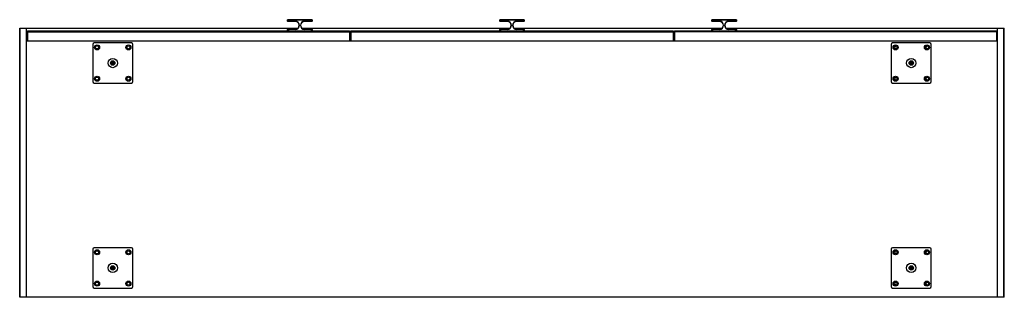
# Paper-space layout '_Bottom' of a CAD drawing. Header units: millimetres. Extents: x -1005 to 1005, y -523 to 44.
import ezdxf

# ---------------------------------------------------------------- set-up
doc = ezdxf.new("R2010")
doc.units = ezdxf.units.MM

psp = doc.layouts.new('_Bottom')

# ---------------------------------------------------------------- linework, layer by layer
at = {"color": 7, "linetype": 'Continuous', "lineweight": 25}
for p, q in [((-457.5, 44), (-458, 43.5)), ((-408, 43.5), (-458, 43.5)), ((-458, 41), (-458, 43.5)), ((-458, 41), (-442.5, 41)), ((-458, 41), (-457.5, 40.5)), ((-457.5, 44), (-408.5, 44)), ((-442.5, 40.5), (-457.5, 40.5)), ((-456.5, 44), (-456.5, 40.5)), ((-442.5, 41), (-442.5, 40.5)), ((-423.5, 41), (-408, 41)), ((-423.5, 40.5), (-423.5, 41)), ((-408.5, 40.5), (-423.5, 40.5)), ((-409.5, 40.5), (-409.5, 44)), ((-408, 43.5), (-408.5, 44)), ((-408.5, 40.5), (-408, 41)), ((-408, 43.5), (-408, 41)), ((-24.5, 44), (-25, 43.5)), ((25, 43.5), (-25, 43.5)), ((-25, 41), (-25, 43.5)), ((-25, 41), (-9.5, 41)), ((-25, 41), (-24.5, 40.5)), ((-24.5, 44), (24.5, 44)), ((-9.5, 40.5), (-24.5, 40.5)), ((-23.5, 44), (-23.5, 40.5)), ((-9.5, 41), (-9.5, 40.5)), ((9.5, 41), (25, 41)), ((9.5, 40.5), (9.5, 41)), ((24.5, 40.5), (9.5, 40.5)), ((23.5, 40.5), (23.5, 44)), ((25, 43.5), (24.5, 44)), ((24.5, 40.5), (25, 41)), ((25, 43.5), (25, 41)), ((408.5, 44), (408, 43.5)), ((458, 43.5), (408, 43.5)), ((408, 41), (408, 43.5)), ((408, 41), (423.5, 41)), ((408, 41), (408.5, 40.5)), ((408.5, 44), (457.5, 44)), ((423.5, 40.5), (408.5, 40.5)), ((409.5, 44), (409.5, 40.5)), ((423.5, 41), (423.5, 40.5)), ((442.5, 40.5), (442.5, 41)), ((442.5, 41), (458, 41)), ((457.5, 40.5), (442.5, 40.5)), ((456.5, 40.5), (456.5, 44)), ((458, 43.5), (457.5, 44)), ((457.5, 40.5), (458, 41)), ((458, 43.5), (458, 41)), ((-1005, 27), (-436.7, 27)), ((-1005, -523), (-1005, 27)), ((-1004, -523), (-1004, 27)), ((-991, -523), (-991, 27)), ((-989, 21), (-989, 0)), ((-989, 21), (-331.7, 21)), ((-457.5, 24.5), (-458, 24)), ((-458, 21.5), (-458, 24)), ((-442.5, 24), (-458, 24)), ((-458, 21.5), (-457.5, 21)), ((-458, 21.5), (-408, 21.5)), ((-457.5, 24.5), (-442.5, 24.5)), ((-456.5, 24.5), (-456.5, 21)), ((-442.5, 24.5), (-442.5, 24)), ((-434.5, 32.5), (-434, 32.5)), ((-431.5, 32.5), (-432, 32.5)), ((-429.3, 27), (-3.7, 27)), ((-423.5, 24), (-423.5, 24.5)), ((-423.5, 24.5), (-408.5, 24.5)), ((-408, 24), (-423.5, 24)), ((-409.5, 21), (-409.5, 24.5)), ((-408, 24), (-408.5, 24.5)), ((-408.5, 21), (-408, 21.5)), ((-408, 24), (-408, 21.5)), ((-331.7, 21), (-331.7, 0)), ((-328.7, 21), (-328.7, 0)), ((-328.7, 21), (328.7, 21)), ((-24.5, 24.5), (-25, 24)), ((-9.5, 24), (-25, 24)), ((-25, 21.5), (-25, 24)), ((-25, 21.5), (25, 21.5)), ((-25, 21.5), (-24.5, 21)), ((-24.5, 24.5), (-9.5, 24.5)), ((-23.5, 24.5), (-23.5, 21)), ((-9.5, 24.5), (-9.5, 24)), ((-1.5, 32.5), (-1, 32.5)), ((1.5, 32.5), (1, 32.5)), ((3.7, 27), (429.3, 27)), ((9.5, 24.5), (24.5, 24.5)), ((9.5, 24), (9.5, 24.5)), ((25, 24), (9.5, 24)), ((23.5, 21), (23.5, 24.5)), ((25, 24), (24.5, 24.5)), ((24.5, 21), (25, 21.5)), ((25, 24), (25, 21.5)), ((328.7, 21), (328.7, 0)), ((331.7, 21), (989, 21)), ((331.7, 21), (331.7, 0)), ((408.5, 24.5), (408, 24)), ((423.5, 24), (408, 24)), ((408, 21.5), (408, 24)), ((408, 21.5), (458, 21.5)), ((408, 21.5), (408.5, 21)), ((408.5, 24.5), (423.5, 24.5)), ((409.5, 24.5), (409.5, 21)), ((423.5, 24.5), (423.5, 24)), ((431.5, 32.5), (432, 32.5)), ((434.5, 32.5), (434, 32.5)), ((436.7, 27), (1005, 27)), ((442.5, 24), (442.5, 24.5)), ((442.5, 24.5), (457.5, 24.5)), ((458, 24), (442.5, 24)), ((456.5, 21), (456.5, 24.5)), ((458, 24), (457.5, 24.5)), ((457.5, 21), (458, 21.5)), ((458, 24), (458, 21.5)), ((989, 21), (989, 0)), ((991, -523), (991, 27)), ((1004, -523), (1004, 27)), ((1005, -523), (1005, 27)), ((991, 0), (-991, 0)), ((-989, 19), (-331.7, 19)), ((-328.7, 19), (328.7, 19)), ((989, 19), (331.7, 19)), ((-856, -6.5), (-856, -82.5)), ((-777, -3.5), (-853, -3.5)), ((-774, -82.5), (-774, -6.5)), ((774, -6.5), (774, -82.5)), ((853, -3.5), (777, -3.5)), ((856, -82.5), (856, -6.5)), ((-817.1, -43.7), (-818.1, -45)), ((-818.1, -45), (-817.8, -45.2)), ((-817.8, -45.2), (-816.9, -43.9)), ((-816.5, -44.2), (-817.5, -45.4)), ((-817.5, -45.4), (-817.3, -45.6)), ((-817.3, -45.6), (-816.3, -44.3)), ((-816.4, -42.8), (-816.6, -43)), ((-816.6, -43), (-815.8, -43.6)), ((-816.1, -43), (-816.4, -42.8)), ((-815.2, -45), (-816.3, -46.4)), ((-816.3, -46.4), (-816.1, -46.6)), ((-815, -41.6), (-816.1, -43)), ((-816.1, -46.6), (-814.8, -44.9)), ((-815.9, -43.2), (-814.8, -41.8)), ((-815.6, -43.4), (-815.9, -43.2)), ((-815.8, -43.6), (-815.6, -43.4)), ((-815.5, -44.4), (-815.7, -44.6)), ((-815.7, -44.6), (-815.2, -45)), ((-814.8, -44.9), (-815.5, -44.4)), ((-815.1, -46.6), (-815.1, -46.7)), ((-814.8, -41.8), (-815, -41.6)), ((-814.3, -42.8), (-815, -43.6)), ((-815, -47.4), (-814.6, -47.7)), ((-814.8, -47.2), (-814.7, -47.3)), ((-814.1, -42.9), (-814.7, -43.8)), ((-814.6, -46.4), (-814.7, -46.4)), ((-814.7, -47.3), (-814.3, -46.8)), ((-814.5, -45.9), (-814.6, -46)), ((-814.6, -47.7), (-813.4, -46.1)), ((-814.6, -46.4), (-814.6, -46.4)), ((-814.3, -46.8), (-814.5, -46.7)), ((-814.4, -44.1), (-813.7, -43.2)), ((-814.3, -46.5), (-814.2, -46.6)), ((-814.2, -44.3), (-813.5, -43.4)), ((-814.2, -46.6), (-813.7, -46.1)), ((-813.7, -46.1), (-813.9, -46)), ((-813.4, -46.1), (-813.7, -45.8)), ((-812.9, -43.9), (-813.6, -44.7)), ((-813.5, -45.4), (-813.1, -45.7)), ((-812.7, -44.1), (-813.3, -44.9)), ((-813.3, -45.2), (-813.2, -45.4)), ((-813.2, -45.4), (-812.2, -44.1)), ((-813.1, -45.7), (-811.8, -44.1)), ((-812.2, -44.1), (-812.3, -44)), ((-811.8, -44.1), (-812.1, -43.8)), ((812.6, -45.8), (812.5, -46)), ((812.5, -46), (814.4, -46.2)), ((814.4, -46), (812.6, -45.8)), ((815, -42.2), (812.9, -42)), ((812.9, -42), (812.9, -42.5)), ((813.2, -42.3), (813.1, -42.5)), ((813.1, -44.8), (814.3, -44.9)), ((814.7, -42.5), (813.2, -42.3)), ((814.4, -43.9), (813.2, -43.8)), ((814.3, -44.2), (813.2, -44.1)), ((813.2, -44.5), (814.3, -44.7)), ((813.4, -42.8), (814.4, -42.9)), ((813.4, -43.1), (814.4, -43.2)), ((814.4, -46.2), (814.3, -46.6)), ((814.3, -46.6), (814.6, -46.6)), ((814.4, -45.6), (814.4, -46)), ((814.7, -45.6), (814.4, -45.6)), ((814.6, -46.6), (814.7, -45.6)), ((814.7, -42.7), (814.7, -42.5)), ((815, -42.7), (815, -42.2)), ((817.3, -44.3), (815.2, -44.1)), ((815.2, -44.1), (815.2, -45)), ((815.2, -45), (815.4, -45)), ((817.5, -42.5), (815.4, -42.3)), ((815.4, -42.3), (815.4, -42.7)), ((815.4, -45), (815.5, -44.4)), ((815.4, -46.7), (817.1, -46.8)), ((815.5, -44.4), (817.3, -44.6)), ((817.2, -45.8), (815.5, -45.7)), ((815.5, -46), (817.1, -46.1)), ((817.1, -46.6), (815.5, -46.4)), ((815.7, -42.6), (815.6, -42.7)), ((816.4, -42.7), (815.7, -42.6)), ((815.9, -43.3), (816, -43.3)), ((816.4, -42.8), (816.4, -42.7)), ((816.4, -43.2), (816.4, -43.1)), ((816.4, -43.1), (816.5, -43.2)), ((816.6, -42.7), (816.6, -42.8)), ((817.2, -42.7), (816.6, -42.7)), ((816.8, -43.4), (816.9, -43.4)), ((817.1, -46.1), (817.2, -45.8)), ((817.1, -46.8), (817.1, -46.6)), ((817.2, -42.9), (817.2, -42.7)), ((817.3, -44.6), (817.3, -44.3)), ((817.4, -42.9), (817.5, -42.5)), ((-853, -85.5), (-777, -85.5)), ((777, -85.5), (853, -85.5)), ((-777, -422), (-853, -422)), ((853, -422), (777, -422)), ((-856, -425), (-856, -501)), ((-774, -501), (-774, -425)), ((774, -425), (774, -501)), ((856, -501), (856, -425)), ((-816.8, -460.7), (-817.2, -460.7)), ((-817.2, -460.7), (-817.2, -462.8)), ((-817, -461), (-817, -461.6)), ((-816.8, -461), (-817, -461)), ((-817, -461.6), (-816.8, -461.6)), ((-816.8, -461.8), (-817, -461.8)), ((-817, -461.8), (-817, -462.5)), ((-816.5, -461.7), (-816.5, -461.7)), ((-816.5, -461.7), (-816.5, -461.7)), ((-816.3, -461.3), (-816.3, -461.2)), ((-816.3, -462.2), (-816.3, -462.1)), ((-815.4, -460.7), (-815.4, -462.8)), ((-815.2, -460.7), (-815.4, -460.7)), ((-815.2, -462.5), (-815.2, -460.7)), ((-813.6, -460.7), (-813.9, -460.7)), ((-813.9, -460.7), (-813.9, -462.3)), ((-813.6, -462.3), (-813.6, -460.7)), ((-812.9, -460.7), (-813.2, -460.7)), ((-813.2, -460.7), (-813.2, -462.3)), ((-812.9, -462.3), (-812.9, -460.7)), ((813.2, -460.7), (812.8, -460.7)), ((812.8, -460.7), (812.8, -462.8)), ((813.2, -461), (813, -461)), ((813, -461), (813, -461.6)), ((813, -461.6), (813.2, -461.6)), ((813.2, -461.8), (813, -461.8)), ((813, -461.8), (813, -462.5)), ((813.5, -461.7), (813.5, -461.7)), ((813.5, -461.7), (813.5, -461.7)), ((813.7, -461.3), (813.7, -461.2)), ((813.7, -462.2), (813.7, -462.1)), ((814.8, -460.7), (814.6, -460.7)), ((814.6, -460.7), (814.6, -462.8)), ((814.8, -462.5), (814.8, -460.7)), ((816.4, -460.7), (816.1, -460.7)), ((816.1, -460.7), (816.1, -462.3)), ((816.4, -462.3), (816.4, -460.7)), ((817.1, -460.7), (816.8, -460.7)), ((816.8, -460.7), (816.8, -462.3)), ((817.1, -462.3), (817.1, -460.7)), ((-817.2, -462.8), (-816.8, -462.8)), ((-816.8, -463.2), (-817.2, -463.2)), ((-817.2, -463.2), (-817.2, -465.3)), ((-817.2, -465.3), (-816.8, -465.3)), ((-817, -462.5), (-816.8, -462.5)), ((-816.8, -463.5), (-817, -463.5)), ((-817, -463.5), (-817, -465.1)), ((-817, -465.1), (-816.8, -465.1)), ((-816.5, -464.8), (-816.5, -463.7)), ((-816.3, -464.7), (-816.3, -463.7)), ((-815.5, -463.7), (-815.5, -464.8)), ((-815.4, -462.8), (-814.5, -462.8)), ((-814.5, -462.5), (-815.2, -462.5)), ((-815.2, -463.7), (-815.2, -464.8)), ((-814.8, -464.8), (-814.8, -463.7)), ((-814.5, -462.8), (-814.5, -462.5)), ((-814.5, -464.8), (-814.5, -463.7)), ((-812.8, -463.2), (-813.9, -463.2)), ((-813.9, -463.2), (-813.9, -463.5)), ((-813.9, -463.5), (-813.5, -463.5)), ((-813.5, -463.5), (-813.5, -465.3)), ((-813.5, -465.3), (-813.2, -465.3)), ((-813.2, -465.3), (-813.2, -463.5)), ((-813.2, -463.5), (-812.8, -463.5)), ((-812.8, -463.5), (-812.8, -463.2)), ((812.8, -462.8), (813.2, -462.8)), ((813.2, -463.2), (812.8, -463.2)), ((812.8, -463.2), (812.8, -465.3)), ((812.8, -465.3), (813.2, -465.3)), ((813, -462.5), (813.2, -462.5)), ((813, -463.5), (813, -465.1)), ((813.2, -463.5), (813, -463.5)), ((813, -465.1), (813.2, -465.1)), ((813.5, -464.8), (813.5, -463.7)), ((813.7, -464.7), (813.7, -463.7)), ((814.5, -463.7), (814.5, -464.8)), ((814.6, -462.8), (815.5, -462.8)), ((815.5, -462.5), (814.8, -462.5)), ((814.8, -463.7), (814.8, -464.8)), ((815.2, -464.8), (815.2, -463.7)), ((815.5, -462.8), (815.5, -462.5)), ((815.5, -464.8), (815.5, -463.7)), ((817.2, -463.2), (816.1, -463.2)), ((816.1, -463.2), (816.1, -463.5)), ((816.1, -463.5), (816.5, -463.5)), ((816.5, -463.5), (816.5, -465.3)), ((816.5, -465.3), (816.8, -465.3)), ((816.8, -465.3), (816.8, -463.5)), ((816.8, -463.5), (817.2, -463.5)), ((817.2, -463.5), (817.2, -463.2)), ((-853, -504), (-777, -504)), ((777, -504), (853, -504)), ((1005, -523), (-1005, -523))]:
    psp.add_line(p, q, dxfattribs=at)
for centre, radius in [((-847, -12.5), 5.18), ((-847, -12.5), 3.18), ((-783, -12.5), 5.18), ((-783, -12.5), 3.18), ((783, -12.5), 5.18), ((783, -12.5), 3.18), ((847, -12.5), 5.18), ((847, -12.5), 3.18), ((-815, -44.5), 9.5), ((-815, -44.5), 4.5), ((815, -44.5), 9.5), ((815, -44.5), 4.5), ((-815, -44.5), 4.03), ((815, -44.5), 4.03), ((-847, -76.5), 5.18), ((-847, -76.5), 3.18), ((-783, -76.5), 5.18), ((-783, -76.5), 3.18), ((783, -76.5), 5.18), ((783, -76.5), 3.18), ((847, -76.5), 5.18), ((847, -76.5), 3.18), ((-847, -431), 5.18), ((-847, -431), 3.18), ((-783, -431), 5.18), ((-783, -431), 3.18), ((783, -431), 5.18), ((783, -431), 3.18), ((847, -431), 5.18), ((847, -431), 3.18), ((-815, -463), 9.5), ((-815, -463), 4.5), ((-815, -463), 4.03), ((815, -463), 9.5), ((815, -463), 4.5), ((815, -463), 4.03), ((-847, -495), 5.18), ((-847, -495), 3.18), ((-783, -495), 5.18), ((-783, -495), 3.18), ((783, -495), 5.18), ((783, -495), 3.18), ((847, -495), 5.17), ((847, -495), 3.18)]:
    psp.add_circle(centre, radius, dxfattribs=at)
for centre, radius, start, end in [((-442.5, 32.5), 8.5, 270, 90), ((-442.5, 32.5), 8, 270, 90), ((-423.5, 32.5), 8.5, 90, 270), ((-423.5, 32.5), 8, 90, 270), ((-9.5, 32.5), 8.5, 270, 90), ((-9.5, 32.5), 8, 270, 90), ((9.5, 32.5), 8.5, 90, 270), ((9.5, 32.5), 8, 90, 270), ((423.5, 32.5), 8.5, 270, 90), ((423.5, 32.5), 8, 270, 90), ((442.5, 32.5), 8.5, 90, 270), ((442.5, 32.5), 8, 90, 270), ((-853, -6.5), 3, 90, 180), ((-777, -6.5), 3, 0, 90), ((777, -6.5), 3, 90, 180), ((785, -12.5), 3.18, 108.3584, 251.6416), ((849, -12.5), 3.18, 108.3584, 251.6416), ((853, -6.5), 3, 0, 90), ((785, -76.5), 3.18, 108.3584, 251.6416), ((849, -76.5), 3.18, 108.3584, 251.6416), ((-853, -82.5), 3, 180, 270), ((-777, -82.5), 3, 270, 0), ((777, -82.5), 3, 180, 270), ((853, -82.5), 3, 270, 360), ((-853, -425), 3, 90, 180), ((-777, -425), 3, 0, 90), ((777, -425), 3, 90, 180), ((853, -425), 3, 0, 90), ((785, -431), 3.18, 108.3584, 251.6416), ((849, -431), 3.18, 108.3584, 251.6416), ((-853, -501), 3, 180, 270), ((-777, -501), 3, 270, 360), ((777, -501), 3, 180, 270), ((785, -495), 3.18, 108.3584, 251.6416), ((849, -495), 3.18, 108.3584, 251.6416), ((853, -501), 3, 270, 360)]:
    psp.add_arc(centre, radius, start, end, dxfattribs=at)
for points, knots in [([(-816.7, -43.5), (-816.8, -43.6), (-816.9, -43.6), (-817, -43.7), (-817.1, -43.7)], [0, 0, 0, 0, 0.5602207, 1, 1, 1, 1]), ([(-816.9, -43.9), (-816.8, -43.9), (-816.8, -43.9), (-816.8, -43.8), (-816.7, -43.8), (-816.6, -43.8), (-816.6, -43.8), (-816.5, -43.9)], [0, 0, 0, 0, 0.211837, 0.399116, 0.57218, 0.775483, 1, 1, 1, 1]), ([(-816.4, -43.6), (-816.4, -43.6), (-816.6, -43.5), (-816.7, -43.5), (-816.7, -43.5)], [0, 0, 0, 0, 0.562908, 1, 1, 1, 1]), ([(-816.5, -43.9), (-816.5, -43.9), (-816.5, -43.9), (-816.5, -43.9), (-816.5, -43.9)], [0, 0, 0, 0, 0.574999, 1, 1, 1, 1]), ([(-816.5, -43.9), (-816.5, -43.9), (-816.5, -44), (-816.5, -44.1), (-816.5, -44.1), (-816.5, -44.2), (-816.5, -44.2)], [0, 0, 0, 0, 0.260905, 0.524072, 0.749279, 1, 1, 1, 1]), ([(-816.2, -43.8), (-816.3, -43.8), (-816.3, -43.7), (-816.4, -43.7), (-816.4, -43.6)], [0, 0, 0, 0, 0.555896, 1, 1, 1, 1]), ([(-816.3, -44.3), (-816.3, -44.3), (-816.2, -44.2), (-816.2, -44.1), (-816.2, -43.9), (-816.2, -43.8), (-816.2, -43.8)], [0, 0, 0, 0, 0.279683, 0.553559, 0.772458, 1, 1, 1, 1]), ([(-815.1, -46.7), (-815.1, -46.7), (-815.2, -46.8), (-815.2, -46.9), (-815.2, -47.1), (-815.2, -47.1), (-815.2, -47.2)], [0, 0, 0, 0, 0.223941, 0.493345, 0.728723, 1, 1, 1, 1]), ([(-815.2, -47.2), (-815.2, -47.2), (-815.1, -47.3), (-815, -47.4), (-815, -47.4)], [0, 0, 0, 0, 0.531749, 1, 1, 1, 1]), ([(-815, -43.6), (-815, -43.7), (-815.1, -43.8), (-815.1, -43.9), (-815.1, -44.1), (-815, -44.1), (-815, -44.2)], [0, 0, 0, 0, 0.289678, 0.56145, 0.775436, 1, 1, 1, 1]), ([(-814.7, -46.4), (-814.7, -46.4), (-814.8, -46.4), (-814.9, -46.4), (-815, -46.5), (-815, -46.6), (-815.1, -46.6)], [0, 0, 0, 0, 0.2709076, 0.5156835, 0.7299737, 1, 1, 1, 1]), ([(-815, -44.2), (-815, -44.2), (-814.9, -44.3), (-814.9, -44.3), (-814.9, -44.3)], [0, 0, 0, 0, 0.55725, 1, 1, 1, 1]), ([(-814.9, -46.8), (-814.9, -46.8), (-814.9, -46.9), (-815, -47), (-815, -47.1), (-814.9, -47.1), (-814.9, -47.2), (-814.8, -47.2)], [0, 0, 0, 0, 0.216931, 0.394451, 0.552883, 0.7518, 1, 1, 1, 1]), ([(-814.9, -44.3), (-814.8, -44.4), (-814.7, -44.5), (-814.6, -44.5), (-814.5, -44.5)], [0, 0, 0, 0, 0.568313, 1, 1, 1, 1]), ([(-814.5, -46.7), (-814.5, -46.7), (-814.5, -46.7), (-814.6, -46.6), (-814.7, -46.6), (-814.7, -46.7), (-814.8, -46.7), (-814.9, -46.8), (-814.9, -46.8)], [0, 0, 0, 0, 0.190601, 0.342601, 0.471343, 0.591884, 0.78759, 1, 1, 1, 1]), ([(-814.7, -43.8), (-814.8, -43.8), (-814.8, -43.9), (-814.8, -43.9), (-814.8, -44), (-814.8, -44), (-814.8, -44.1)], [0, 0, 0, 0, 0.300797, 0.573258, 0.782332, 1, 1, 1, 1]), ([(-814.8, -44.1), (-814.8, -44.1), (-814.7, -44.1), (-814.7, -44.1), (-814.7, -44.1)], [0, 0, 0, 0, 0.546411, 1, 1, 1, 1]), ([(-814.7, -44.1), (-814.7, -44.2), (-814.6, -44.2), (-814.6, -44.2), (-814.5, -44.2)], [0, 0, 0, 0, 0.577318, 1, 1, 1, 1]), ([(-814.6, -46), (-814.6, -46), (-814.6, -46.1), (-814.7, -46.2), (-814.7, -46.3), (-814.7, -46.4), (-814.6, -46.4)], [0, 0, 0, 0, 0.32952, 0.59891, 0.794389, 1, 1, 1, 1]), ([(-814.5, -44.2), (-814.5, -44.2), (-814.4, -44.2), (-814.4, -44.1), (-814.4, -44.1)], [0, 0, 0, 0, 0.534919, 1, 1, 1, 1]), ([(-814.5, -44.5), (-814.4, -44.5), (-814.3, -44.4), (-814.2, -44.3), (-814.2, -44.3)], [0, 0, 0, 0, 0.545544, 1, 1, 1, 1]), ([(-814.1, -45.6), (-814.2, -45.6), (-814.2, -45.7), (-814.4, -45.7), (-814.4, -45.8), (-814.5, -45.9)], [0, 0, 0, 0, 0.248074, 0.514388, 1, 1, 1, 1]), ([(-814.3, -46.1), (-814.4, -46.1), (-814.4, -46.2), (-814.4, -46.3), (-814.5, -46.4), (-814.4, -46.4), (-814.4, -46.4)], [0, 0, 0, 0, 0.3333768, 0.6071624, 0.7985007, 1, 1, 1, 1]), ([(-814.4, -46.4), (-814.4, -46.5), (-814.4, -46.5), (-814.3, -46.5), (-814.3, -46.5)], [0, 0, 0, 0, 0.510869, 1, 1, 1, 1]), ([(-813.6, -42.7), (-813.6, -42.7), (-813.7, -42.6), (-813.9, -42.6), (-814.1, -42.6), (-814.2, -42.7), (-814.3, -42.8)], [0, 0, 0, 0, 0.268643, 0.535933, 0.754103, 1, 1, 1, 1]), ([(-813.9, -46), (-813.9, -46), (-813.9, -45.9), (-814, -45.9), (-814.1, -45.9), (-814.2, -45.9), (-814.2, -46), (-814.3, -46.1), (-814.3, -46.1)], [0, 0, 0, 0, 0.163608, 0.295002, 0.40627, 0.510445, 0.733989, 1, 1, 1, 1]), ([(-813.7, -42.9), (-813.7, -42.9), (-813.8, -42.9), (-813.9, -42.8), (-813.9, -42.8), (-814, -42.9), (-814, -42.9), (-814.1, -42.9)], [0, 0, 0, 0, 0.201649, 0.383735, 0.5572, 0.766726, 1, 1, 1, 1]), ([(-813.7, -45.8), (-813.8, -45.7), (-813.9, -45.6), (-814.1, -45.6), (-814.1, -45.6)], [0, 0, 0, 0, 0.6085505, 1, 1, 1, 1]), ([(-813.7, -43), (-813.7, -43), (-813.7, -42.9), (-813.7, -42.9), (-813.7, -42.9)], [0, 0, 0, 0, 0.5449652, 1, 1, 1, 1]), ([(-813.7, -43.2), (-813.7, -43.2), (-813.6, -43.2), (-813.6, -43.1), (-813.6, -43), (-813.6, -43), (-813.7, -43)], [0, 0, 0, 0, 0.300516, 0.572845, 0.781991, 1, 1, 1, 1]), ([(-813.6, -44.7), (-813.6, -44.7), (-813.7, -44.8), (-813.7, -45), (-813.7, -45.1), (-813.6, -45.2), (-813.6, -45.2)], [0, 0, 0, 0, 0.310892, 0.583573, 0.788152, 1, 1, 1, 1]), ([(-813.4, -42.9), (-813.4, -42.8), (-813.5, -42.8), (-813.5, -42.7), (-813.6, -42.7)], [0, 0, 0, 0, 0.55694, 1, 1, 1, 1]), ([(-813.6, -45.2), (-813.6, -45.3), (-813.6, -45.3), (-813.5, -45.4), (-813.5, -45.4)], [0, 0, 0, 0, 0.532887, 1, 1, 1, 1]), ([(-813.5, -43.4), (-813.4, -43.4), (-813.4, -43.3), (-813.3, -43.1), (-813.4, -43), (-813.4, -42.9), (-813.4, -42.9)], [0, 0, 0, 0, 0.289686, 0.561344, 0.775268, 1, 1, 1, 1]), ([(-813.3, -44.9), (-813.4, -44.9), (-813.4, -44.9), (-813.4, -45), (-813.4, -45.1), (-813.4, -45.2), (-813.3, -45.2), (-813.3, -45.2)], [0, 0, 0, 0, 0.220859, 0.401249, 0.560654, 0.757385, 1, 1, 1, 1]), ([(-812.1, -43.8), (-812.2, -43.8), (-812.3, -43.7), (-812.5, -43.7), (-812.6, -43.7), (-812.8, -43.8), (-812.9, -43.9), (-812.9, -43.9)], [0, 0, 0, 0, 0.2118466, 0.3915741, 0.5559197, 0.7584582, 1, 1, 1, 1]), ([(-812.3, -44), (-812.3, -44), (-812.4, -44), (-812.5, -43.9), (-812.6, -43.9), (-812.6, -44), (-812.7, -44), (-812.7, -44.1)], [0, 0, 0, 0, 0.2076213, 0.3805591, 0.5395911, 0.7441838, 1, 1, 1, 1]), ([(812.8, -44), (812.8, -44.1), (812.7, -44.1), (812.7, -44.2), (812.7, -44.3)], [0, 0, 0, 0, 0.55694, 1, 1, 1, 1]), ([(812.7, -44.3), (812.7, -44.3), (812.7, -44.5), (812.8, -44.7), (813, -44.8), (813.1, -44.8), (813.1, -44.8)], [0, 0, 0, 0, 0.268643, 0.535933, 0.754103, 1, 1, 1, 1]), ([(813.2, -43.8), (813.2, -43.8), (813.1, -43.8), (812.9, -43.8), (812.8, -43.9), (812.8, -44), (812.8, -44)], [0, 0, 0, 0, 0.289686, 0.561344, 0.775268, 1, 1, 1, 1]), ([(812.9, -42.5), (812.9, -42.5), (812.9, -42.6), (812.9, -42.8), (813, -42.9), (813.2, -43), (813.3, -43.1), (813.4, -43.1)], [0, 0, 0, 0, 0.2118466, 0.3915741, 0.5559197, 0.7584582, 1, 1, 1, 1]), ([(813.2, -44.1), (813.2, -44.1), (813.1, -44.1), (813.1, -44.1), (813, -44.1), (813, -44.2), (813, -44.2)], [0, 0, 0, 0, 0.300516, 0.572845, 0.781991, 1, 1, 1, 1]), ([(813, -44.2), (813, -44.2), (813, -44.2), (813, -44.3), (813, -44.3)], [0, 0, 0, 0, 0.544965, 1, 1, 1, 1]), ([(813, -44.3), (813, -44.3), (813, -44.4), (813, -44.4), (813, -44.5), (813.1, -44.5), (813.1, -44.5), (813.2, -44.5)], [0, 0, 0, 0, 0.201649, 0.383735, 0.5572, 0.766726, 1, 1, 1, 1]), ([(813.1, -42.5), (813.1, -42.5), (813.1, -42.6), (813.2, -42.7), (813.2, -42.7), (813.3, -42.8), (813.4, -42.8), (813.4, -42.8)], [0, 0, 0, 0, 0.207621, 0.380559, 0.539591, 0.744184, 1, 1, 1, 1]), ([(814.5, -44.3), (814.5, -44.2), (814.4, -44.2), (814.4, -44.2), (814.3, -44.2)], [0, 0, 0, 0, 0.534919, 1, 1, 1, 1]), ([(814.3, -44.7), (814.3, -44.7), (814.4, -44.7), (814.4, -44.6), (814.5, -44.6), (814.5, -44.6), (814.5, -44.5)], [0, 0, 0, 0, 0.300797, 0.573258, 0.782332, 1, 1, 1, 1]), ([(814.3, -44.9), (814.3, -44.9), (814.4, -44.9), (814.6, -44.9), (814.7, -44.8), (814.7, -44.7), (814.7, -44.7)], [0, 0, 0, 0, 0.289678, 0.56145, 0.775436, 1, 1, 1, 1]), ([(814.4, -42.9), (814.4, -42.9), (814.5, -42.9), (814.6, -42.9), (814.7, -42.8), (814.7, -42.8), (814.7, -42.7), (814.7, -42.7)], [0, 0, 0, 0, 0.220859, 0.401249, 0.560654, 0.757385, 1, 1, 1, 1]), ([(814.4, -43.2), (814.4, -43.2), (814.6, -43.2), (814.7, -43.1), (814.8, -43.1), (814.9, -43), (814.9, -43)], [0, 0, 0, 0, 0.310892, 0.583573, 0.788152, 1, 1, 1, 1]), ([(814.7, -44.1), (814.7, -44), (814.6, -43.9), (814.4, -43.9), (814.4, -43.9)], [0, 0, 0, 0, 0.545544, 1, 1, 1, 1]), ([(814.5, -44.4), (814.5, -44.4), (814.5, -44.3), (814.5, -44.3), (814.5, -44.3)], [0, 0, 0, 0, 0.577318, 1, 1, 1, 1]), ([(814.5, -44.5), (814.5, -44.5), (814.5, -44.5), (814.5, -44.5), (814.5, -44.4)], [0, 0, 0, 0, 0.5464108, 1, 1, 1, 1]), ([(814.8, -44.5), (814.8, -44.4), (814.8, -44.3), (814.7, -44.2), (814.7, -44.1)], [0, 0, 0, 0, 0.568313, 1, 1, 1, 1]), ([(814.7, -44.7), (814.7, -44.6), (814.8, -44.6), (814.8, -44.5), (814.8, -44.5)], [0, 0, 0, 0, 0.55725, 1, 1, 1, 1]), ([(814.9, -43), (814.9, -42.9), (814.9, -42.8), (815, -42.7), (815, -42.7)], [0, 0, 0, 0, 0.532887, 1, 1, 1, 1]), ([(815.1, -45.9), (815.1, -46), (815, -46), (815, -46.1), (815, -46.1)], [0, 0, 0, 0, 0.555896, 1, 1, 1, 1]), ([(815, -46.1), (815, -46.2), (815, -46.3), (815.1, -46.4), (815.1, -46.5)], [0, 0, 0, 0, 0.562908, 1, 1, 1, 1]), ([(815.5, -45.7), (815.5, -45.7), (815.4, -45.7), (815.3, -45.7), (815.2, -45.8), (815.1, -45.9), (815.1, -45.9)], [0, 0, 0, 0, 0.279683, 0.553559, 0.772458, 1, 1, 1, 1]), ([(815.1, -46.5), (815.2, -46.5), (815.3, -46.6), (815.4, -46.7), (815.4, -46.7)], [0, 0, 0, 0, 0.560221, 1, 1, 1, 1]), ([(815.3, -46.1), (815.3, -46), (815.4, -46), (815.4, -46), (815.5, -46), (815.5, -46), (815.5, -46)], [0, 0, 0, 0, 0.260905, 0.524072, 0.749279, 1, 1, 1, 1]), ([(815.3, -46.2), (815.3, -46.1), (815.3, -46.1), (815.3, -46.1), (815.3, -46.1)], [0, 0, 0, 0, 0.574999, 1, 1, 1, 1]), ([(815.5, -46.4), (815.5, -46.4), (815.4, -46.4), (815.4, -46.3), (815.3, -46.3), (815.3, -46.2), (815.3, -46.2), (815.3, -46.2)], [0, 0, 0, 0, 0.211837, 0.399116, 0.57218, 0.775483, 1, 1, 1, 1]), ([(815.4, -42.7), (815.4, -42.8), (815.4, -43), (815.5, -43.1), (815.5, -43.1)], [0, 0, 0, 0, 0.6085505, 1, 1, 1, 1]), ([(815.5, -43.1), (815.5, -43.2), (815.6, -43.2), (815.7, -43.3), (815.8, -43.3), (815.9, -43.3)], [0, 0, 0, 0, 0.248074, 0.514388, 1, 1, 1, 1]), ([(815.6, -42.7), (815.6, -42.8), (815.6, -42.8), (815.7, -42.9), (815.7, -43), (815.7, -43), (815.9, -43.1), (815.9, -43.1), (816, -43.1)], [0, 0, 0, 0, 0.163608, 0.295002, 0.40627, 0.510445, 0.733989, 1, 1, 1, 1]), ([(816, -43.1), (816, -43.1), (816.1, -43.1), (816.2, -43.1), (816.3, -43), (816.3, -43), (816.3, -43)], [0, 0, 0, 0, 0.333377, 0.607162, 0.798501, 1, 1, 1, 1]), ([(816, -43.3), (816.1, -43.3), (816.1, -43.3), (816.3, -43.3), (816.4, -43.3), (816.4, -43.2), (816.4, -43.2)], [0, 0, 0, 0, 0.3295197, 0.5989104, 0.7943895, 1, 1, 1, 1]), ([(816.3, -43), (816.3, -43), (816.3, -42.9), (816.4, -42.8), (816.4, -42.8)], [0, 0, 0, 0, 0.510869, 1, 1, 1, 1]), ([(816.5, -43.2), (816.5, -43.2), (816.5, -43.3), (816.6, -43.4), (816.7, -43.4), (816.8, -43.4), (816.8, -43.4)], [0, 0, 0, 0, 0.270908, 0.515684, 0.729974, 1, 1, 1, 1]), ([(816.6, -42.8), (816.6, -42.9), (816.6, -42.9), (816.6, -43), (816.6, -43.1), (816.7, -43.1), (816.8, -43.2), (816.8, -43.2), (816.9, -43.2)], [0, 0, 0, 0, 0.190601, 0.342601, 0.471343, 0.591884, 0.78759, 1, 1, 1, 1]), ([(816.9, -43.2), (816.9, -43.2), (817, -43.2), (817.1, -43.2), (817.1, -43.1), (817.2, -43), (817.2, -42.9), (817.2, -42.9)], [0, 0, 0, 0, 0.216931, 0.394451, 0.552883, 0.7518, 1, 1, 1, 1]), ([(816.9, -43.4), (816.9, -43.4), (817, -43.4), (817.2, -43.4), (817.3, -43.3), (817.3, -43.2), (817.4, -43.2)], [0, 0, 0, 0, 0.223941, 0.493345, 0.728723, 1, 1, 1, 1]), ([(817.4, -43.2), (817.4, -43.2), (817.4, -43.1), (817.4, -43), (817.4, -42.9)], [0, 0, 0, 0, 0.531749, 1, 1, 1, 1]), ([(-816.5, -460.8), (-816.6, -460.8), (-816.7, -460.7), (-816.8, -460.7), (-816.8, -460.7)], [0, 0, 0, 0, 0.531749, 1, 1, 1, 1]), ([(-816.5, -461.3), (-816.5, -461.2), (-816.5, -461.2), (-816.5, -461.1), (-816.6, -461), (-816.7, -461), (-816.8, -461), (-816.8, -461)], [0, 0, 0, 0, 0.216931, 0.394451, 0.552883, 0.7518, 1, 1, 1, 1]), ([(-816.8, -461.6), (-816.8, -461.6), (-816.7, -461.6), (-816.6, -461.6), (-816.6, -461.5), (-816.5, -461.5), (-816.5, -461.4), (-816.5, -461.3), (-816.5, -461.3)], [0, 0, 0, 0, 0.190601, 0.342601, 0.471343, 0.591884, 0.78759, 1, 1, 1, 1]), ([(-816.6, -461.8), (-816.7, -461.8), (-816.7, -461.8), (-816.8, -461.8), (-816.8, -461.8)], [0, 0, 0, 0, 0.510869, 1, 1, 1, 1]), ([(-816.8, -462.5), (-816.8, -462.5), (-816.7, -462.5), (-816.6, -462.5), (-816.6, -462.5), (-816.5, -462.4), (-816.5, -462.3), (-816.5, -462.2), (-816.5, -462.2)], [0, 0, 0, 0, 0.163608, 0.295002, 0.40627, 0.510445, 0.733989, 1, 1, 1, 1]), ([(-816.5, -462.2), (-816.5, -462.1), (-816.5, -462), (-816.5, -461.9), (-816.6, -461.9), (-816.6, -461.9), (-816.6, -461.8)], [0, 0, 0, 0, 0.3333768, 0.6071624, 0.7985007, 1, 1, 1, 1]), ([(-816.3, -461.2), (-816.3, -461.2), (-816.3, -461.1), (-816.3, -461), (-816.4, -460.8), (-816.5, -460.8), (-816.5, -460.8)], [0, 0, 0, 0, 0.223941, 0.493345, 0.7287229, 1, 1, 1, 1]), ([(-816.5, -461.7), (-816.4, -461.7), (-816.4, -461.6), (-816.3, -461.5), (-816.3, -461.4), (-816.3, -461.4), (-816.3, -461.3)], [0, 0, 0, 0, 0.270908, 0.515684, 0.729974, 1, 1, 1, 1]), ([(-816.3, -462.1), (-816.3, -462.1), (-816.3, -462), (-816.3, -461.9), (-816.4, -461.8), (-816.4, -461.7), (-816.5, -461.7)], [0, 0, 0, 0, 0.32952, 0.59891, 0.794389, 1, 1, 1, 1]), ([(-816.4, -462.7), (-816.4, -462.6), (-816.3, -462.6), (-816.3, -462.4), (-816.3, -462.3), (-816.3, -462.2)], [0, 0, 0, 0, 0.248074, 0.514388, 1, 1, 1, 1]), ([(813.5, -460.8), (813.4, -460.8), (813.3, -460.7), (813.2, -460.7), (813.2, -460.7)], [0, 0, 0, 0, 0.531749, 1, 1, 1, 1]), ([(813.5, -461.3), (813.5, -461.2), (813.5, -461.2), (813.5, -461.1), (813.4, -461), (813.3, -461), (813.2, -461), (813.2, -461)], [0, 0, 0, 0, 0.216931, 0.394451, 0.552883, 0.7518, 1, 1, 1, 1]), ([(813.2, -461.6), (813.2, -461.6), (813.3, -461.6), (813.4, -461.6), (813.4, -461.5), (813.5, -461.5), (813.5, -461.4), (813.5, -461.3), (813.5, -461.3)], [0, 0, 0, 0, 0.190601, 0.342601, 0.471343, 0.591884, 0.78759, 1, 1, 1, 1]), ([(813.4, -461.8), (813.3, -461.8), (813.3, -461.8), (813.2, -461.8), (813.2, -461.8)], [0, 0, 0, 0, 0.510869, 1, 1, 1, 1]), ([(813.2, -462.5), (813.2, -462.5), (813.3, -462.5), (813.4, -462.5), (813.4, -462.5), (813.5, -462.4), (813.5, -462.3), (813.5, -462.2), (813.5, -462.2)], [0, 0, 0, 0, 0.163608, 0.295002, 0.40627, 0.510445, 0.733989, 1, 1, 1, 1]), ([(813.5, -462.2), (813.5, -462.1), (813.5, -462), (813.5, -461.9), (813.4, -461.9), (813.4, -461.9), (813.4, -461.8)], [0, 0, 0, 0, 0.3333768, 0.6071624, 0.7985007, 1, 1, 1, 1]), ([(813.7, -461.2), (813.7, -461.2), (813.7, -461.1), (813.7, -461), (813.6, -460.8), (813.5, -460.8), (813.5, -460.8)], [0, 0, 0, 0, 0.223941, 0.493345, 0.7287229, 1, 1, 1, 1]), ([(813.5, -461.7), (813.6, -461.7), (813.6, -461.6), (813.7, -461.5), (813.7, -461.4), (813.7, -461.4), (813.7, -461.3)], [0, 0, 0, 0, 0.270908, 0.515684, 0.729974, 1, 1, 1, 1]), ([(813.7, -462.1), (813.7, -462.1), (813.7, -462), (813.7, -461.9), (813.6, -461.8), (813.6, -461.7), (813.5, -461.7)], [0, 0, 0, 0, 0.32952, 0.59891, 0.794389, 1, 1, 1, 1]), ([(813.6, -462.7), (813.6, -462.6), (813.7, -462.6), (813.7, -462.4), (813.7, -462.3), (813.7, -462.2)], [0, 0, 0, 0, 0.248074, 0.514388, 1, 1, 1, 1]), ([(-816.8, -462.8), (-816.7, -462.8), (-816.6, -462.8), (-816.4, -462.7), (-816.4, -462.7)], [0, 0, 0, 0, 0.608551, 1, 1, 1, 1]), ([(-816.5, -463.3), (-816.6, -463.3), (-816.7, -463.2), (-816.8, -463.2), (-816.8, -463.2)], [0, 0, 0, 0, 0.532887, 1, 1, 1, 1]), ([(-816.5, -463.7), (-816.5, -463.7), (-816.5, -463.7), (-816.6, -463.6), (-816.6, -463.5), (-816.7, -463.5), (-816.8, -463.5), (-816.8, -463.5)], [0, 0, 0, 0, 0.220859, 0.401249, 0.560654, 0.757385, 1, 1, 1, 1]), ([(-816.8, -465.3), (-816.8, -465.3), (-816.6, -465.3), (-816.5, -465.2), (-816.3, -465.1), (-816.3, -464.9), (-816.3, -464.8), (-816.3, -464.7)], [0, 0, 0, 0, 0.2118466, 0.3915741, 0.5559197, 0.7584582, 1, 1, 1, 1]), ([(-816.8, -465.1), (-816.8, -465.1), (-816.7, -465), (-816.6, -465), (-816.6, -465), (-816.5, -464.9), (-816.5, -464.8), (-816.5, -464.8)], [0, 0, 0, 0, 0.2076213, 0.3805591, 0.5395911, 0.7441838, 1, 1, 1, 1]), ([(-816.3, -463.7), (-816.3, -463.7), (-816.3, -463.6), (-816.3, -463.4), (-816.4, -463.3), (-816.5, -463.3), (-816.5, -463.3)], [0, 0, 0, 0, 0.310892, 0.583573, 0.788152, 1, 1, 1, 1]), ([(-815.4, -463.3), (-815.4, -463.4), (-815.5, -463.5), (-815.5, -463.6), (-815.5, -463.7)], [0, 0, 0, 0, 0.545544, 1, 1, 1, 1]), ([(-815.5, -464.8), (-815.5, -464.9), (-815.5, -465), (-815.4, -465.1), (-815.3, -465.2), (-815.3, -465.2), (-815.2, -465.3)], [0, 0, 0, 0, 0.289686, 0.561344, 0.775268, 1, 1, 1, 1]), ([(-815, -463.2), (-815.1, -463.2), (-815.2, -463.2), (-815.3, -463.3), (-815.4, -463.3)], [0, 0, 0, 0, 0.568313, 1, 1, 1, 1]), ([(-815, -463.5), (-815, -463.5), (-815.1, -463.5), (-815.2, -463.5), (-815.2, -463.5)], [0, 0, 0, 0, 0.577318, 1, 1, 1, 1]), ([(-815.2, -463.5), (-815.2, -463.6), (-815.2, -463.6), (-815.2, -463.7), (-815.2, -463.7)], [0, 0, 0, 0, 0.534919, 1, 1, 1, 1]), ([(-815.2, -464.8), (-815.2, -464.8), (-815.2, -464.9), (-815.2, -465), (-815.2, -465), (-815.1, -465), (-815.1, -465)], [0, 0, 0, 0, 0.300516, 0.572845, 0.781991, 1, 1, 1, 1]), ([(-815.2, -465.3), (-815.2, -465.3), (-815.1, -465.3), (-815, -465.3), (-815, -465.3)], [0, 0, 0, 0, 0.55694, 1, 1, 1, 1]), ([(-815.1, -465), (-815.1, -465), (-815.1, -465), (-815, -465.1), (-815, -465.1)], [0, 0, 0, 0, 0.544965, 1, 1, 1, 1]), ([(-814.8, -463.3), (-814.8, -463.2), (-814.9, -463.2), (-815, -463.2), (-815, -463.2)], [0, 0, 0, 0, 0.5572498, 1, 1, 1, 1]), ([(-814.9, -463.5), (-814.9, -463.5), (-815, -463.5), (-815, -463.5), (-815, -463.5)], [0, 0, 0, 0, 0.5464108, 1, 1, 1, 1]), ([(-815, -465.1), (-815, -465), (-814.9, -465), (-814.9, -465), (-814.8, -465), (-814.8, -464.9), (-814.8, -464.8), (-814.8, -464.8)], [0, 0, 0, 0, 0.201649, 0.383735, 0.5572, 0.766726, 1, 1, 1, 1]), ([(-815, -465.3), (-814.9, -465.3), (-814.8, -465.3), (-814.6, -465.2), (-814.5, -465), (-814.5, -464.9), (-814.5, -464.8)], [0, 0, 0, 0, 0.268643, 0.535933, 0.754103, 1, 1, 1, 1]), ([(-814.8, -463.7), (-814.8, -463.7), (-814.8, -463.6), (-814.8, -463.6), (-814.9, -463.5), (-814.9, -463.5), (-814.9, -463.5)], [0, 0, 0, 0, 0.300797, 0.573258, 0.782332, 1, 1, 1, 1]), ([(-814.5, -463.7), (-814.5, -463.6), (-814.5, -463.5), (-814.6, -463.4), (-814.7, -463.3), (-814.7, -463.3), (-814.8, -463.3)], [0, 0, 0, 0, 0.289678, 0.56145, 0.775436, 1, 1, 1, 1]), ([(-813.9, -462.3), (-813.9, -462.4), (-813.9, -462.5), (-813.8, -462.6), (-813.7, -462.7), (-813.6, -462.8), (-813.6, -462.8)], [0, 0, 0, 0, 0.279683, 0.553559, 0.772458, 1, 1, 1, 1]), ([(-813.5, -462.5), (-813.5, -462.5), (-813.5, -462.5), (-813.6, -462.4), (-813.6, -462.4), (-813.6, -462.3), (-813.6, -462.3)], [0, 0, 0, 0, 0.2609049, 0.5240716, 0.7492794, 1, 1, 1, 1]), ([(-813.6, -462.8), (-813.6, -462.8), (-813.5, -462.8), (-813.4, -462.8), (-813.4, -462.8)], [0, 0, 0, 0, 0.555896, 1, 1, 1, 1]), ([(-813.4, -462.6), (-813.4, -462.6), (-813.4, -462.5), (-813.5, -462.5), (-813.5, -462.5)], [0, 0, 0, 0, 0.574999, 1, 1, 1, 1]), ([(-813.2, -462.3), (-813.2, -462.3), (-813.2, -462.4), (-813.2, -462.5), (-813.2, -462.5), (-813.3, -462.5), (-813.4, -462.5), (-813.4, -462.6)], [0, 0, 0, 0, 0.211837, 0.399116, 0.57218, 0.775483, 1, 1, 1, 1]), ([(-813.4, -462.8), (-813.3, -462.8), (-813.2, -462.8), (-813.1, -462.7), (-813, -462.7)], [0, 0, 0, 0, 0.5629085, 1, 1, 1, 1]), ([(-813, -462.7), (-813, -462.6), (-812.9, -462.5), (-812.9, -462.4), (-812.9, -462.3)], [0, 0, 0, 0, 0.560221, 1, 1, 1, 1]), ([(813.2, -462.8), (813.3, -462.8), (813.4, -462.8), (813.6, -462.7), (813.6, -462.7)], [0, 0, 0, 0, 0.608551, 1, 1, 1, 1]), ([(813.5, -463.3), (813.4, -463.3), (813.3, -463.2), (813.2, -463.2), (813.2, -463.2)], [0, 0, 0, 0, 0.532887, 1, 1, 1, 1]), ([(813.5, -463.7), (813.5, -463.7), (813.5, -463.7), (813.4, -463.6), (813.4, -463.5), (813.3, -463.5), (813.2, -463.5), (813.2, -463.5)], [0, 0, 0, 0, 0.220859, 0.401249, 0.560654, 0.757385, 1, 1, 1, 1]), ([(813.2, -465.3), (813.2, -465.3), (813.4, -465.3), (813.5, -465.2), (813.7, -465.1), (813.7, -464.9), (813.7, -464.8), (813.7, -464.7)], [0, 0, 0, 0, 0.2118466, 0.3915741, 0.5559197, 0.7584582, 1, 1, 1, 1]), ([(813.2, -465.1), (813.2, -465.1), (813.3, -465), (813.4, -465), (813.4, -465), (813.5, -464.9), (813.5, -464.8), (813.5, -464.8)], [0, 0, 0, 0, 0.2076213, 0.3805591, 0.5395911, 0.7441838, 1, 1, 1, 1]), ([(813.7, -463.7), (813.7, -463.7), (813.7, -463.6), (813.7, -463.4), (813.6, -463.3), (813.5, -463.3), (813.5, -463.3)], [0, 0, 0, 0, 0.310892, 0.583573, 0.788152, 1, 1, 1, 1]), ([(814.6, -463.3), (814.6, -463.4), (814.5, -463.5), (814.5, -463.6), (814.5, -463.7)], [0, 0, 0, 0, 0.545544, 1, 1, 1, 1]), ([(814.5, -464.8), (814.5, -464.9), (814.5, -465), (814.6, -465.1), (814.7, -465.2), (814.7, -465.2), (814.8, -465.3)], [0, 0, 0, 0, 0.289686, 0.561344, 0.775268, 1, 1, 1, 1]), ([(815, -463.2), (814.9, -463.2), (814.8, -463.2), (814.7, -463.3), (814.6, -463.3)], [0, 0, 0, 0, 0.568313, 1, 1, 1, 1]), ([(815, -463.5), (815, -463.5), (814.9, -463.5), (814.8, -463.5), (814.8, -463.5)], [0, 0, 0, 0, 0.577318, 1, 1, 1, 1]), ([(814.8, -463.5), (814.8, -463.6), (814.8, -463.6), (814.8, -463.7), (814.8, -463.7)], [0, 0, 0, 0, 0.534919, 1, 1, 1, 1]), ([(814.8, -464.8), (814.8, -464.8), (814.8, -464.9), (814.8, -465), (814.8, -465), (814.9, -465), (814.9, -465)], [0, 0, 0, 0, 0.300516, 0.572845, 0.781991, 1, 1, 1, 1]), ([(814.8, -465.3), (814.8, -465.3), (814.9, -465.3), (815, -465.3), (815, -465.3)], [0, 0, 0, 0, 0.55694, 1, 1, 1, 1]), ([(814.9, -465), (814.9, -465), (814.9, -465), (815, -465.1), (815, -465.1)], [0, 0, 0, 0, 0.544965, 1, 1, 1, 1]), ([(815.2, -463.3), (815.2, -463.2), (815.1, -463.2), (815, -463.2), (815, -463.2)], [0, 0, 0, 0, 0.5572498, 1, 1, 1, 1]), ([(815.1, -463.5), (815.1, -463.5), (815, -463.5), (815, -463.5), (815, -463.5)], [0, 0, 0, 0, 0.5464108, 1, 1, 1, 1]), ([(815, -465.3), (815.1, -465.3), (815.2, -465.3), (815.4, -465.2), (815.5, -465), (815.5, -464.9), (815.5, -464.8)], [0, 0, 0, 0, 0.268643, 0.535933, 0.754103, 1, 1, 1, 1]), ([(815, -465.1), (815, -465), (815.1, -465), (815.1, -465), (815.2, -465), (815.2, -464.9), (815.2, -464.8), (815.2, -464.8)], [0, 0, 0, 0, 0.201649, 0.383735, 0.5572, 0.766726, 1, 1, 1, 1]), ([(815.2, -463.7), (815.2, -463.7), (815.2, -463.6), (815.2, -463.6), (815.1, -463.5), (815.1, -463.5), (815.1, -463.5)], [0, 0, 0, 0, 0.300797, 0.573258, 0.782332, 1, 1, 1, 1]), ([(815.5, -463.7), (815.5, -463.6), (815.5, -463.5), (815.4, -463.4), (815.3, -463.3), (815.3, -463.3), (815.2, -463.3)], [0, 0, 0, 0, 0.289678, 0.56145, 0.775436, 1, 1, 1, 1]), ([(816.1, -462.3), (816.1, -462.4), (816.1, -462.5), (816.2, -462.6), (816.3, -462.7), (816.4, -462.8), (816.4, -462.8)], [0, 0, 0, 0, 0.279683, 0.553559, 0.772458, 1, 1, 1, 1]), ([(816.5, -462.5), (816.5, -462.5), (816.5, -462.5), (816.4, -462.4), (816.4, -462.4), (816.4, -462.3), (816.4, -462.3)], [0, 0, 0, 0, 0.2609049, 0.5240716, 0.7492794, 1, 1, 1, 1]), ([(816.4, -462.8), (816.4, -462.8), (816.5, -462.8), (816.6, -462.8), (816.6, -462.8)], [0, 0, 0, 0, 0.555896, 1, 1, 1, 1]), ([(816.6, -462.6), (816.6, -462.6), (816.6, -462.5), (816.5, -462.5), (816.5, -462.5)], [0, 0, 0, 0, 0.574999, 1, 1, 1, 1]), ([(816.8, -462.3), (816.8, -462.3), (816.8, -462.4), (816.8, -462.5), (816.8, -462.5), (816.7, -462.5), (816.6, -462.5), (816.6, -462.6)], [0, 0, 0, 0, 0.211837, 0.399116, 0.57218, 0.775483, 1, 1, 1, 1]), ([(816.6, -462.8), (816.7, -462.8), (816.8, -462.8), (816.9, -462.7), (817, -462.7)], [0, 0, 0, 0, 0.5629085, 1, 1, 1, 1]), ([(817, -462.7), (817, -462.6), (817.1, -462.5), (817.1, -462.4), (817.1, -462.3)], [0, 0, 0, 0, 0.560221, 1, 1, 1, 1])]:
    psp.add_open_spline(points, degree=3, knots=knots, dxfattribs=at)

doc.saveas('drawing.dxf')
